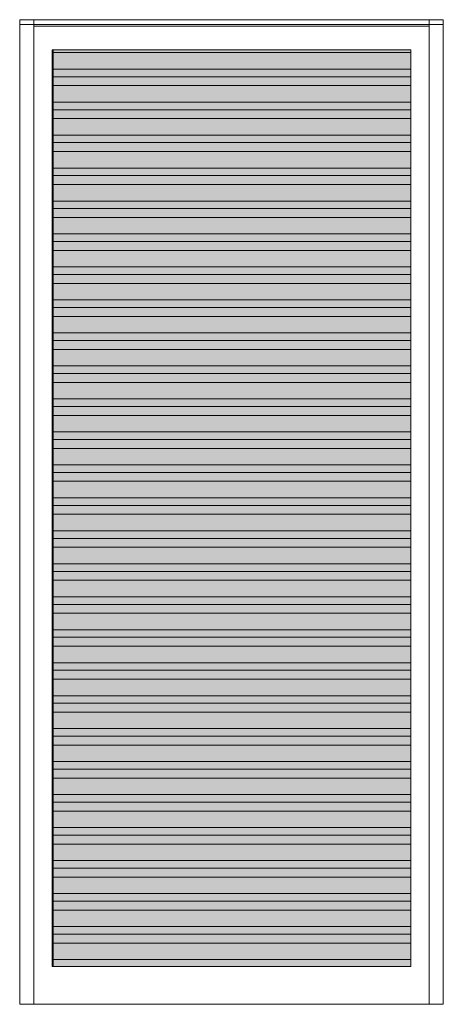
# Model space of a CAD drawing. Header units: metres. Extents: x -7.1 to 16.7, y -17.8 to 3.5.
# Tile 11 of 13: x 9.9 to 10.8, y 0 to 2.1. Entities that reach past the tile are written whole.
import ezdxf

# ---------------------------------------------------------------- set-up
doc = ezdxf.new("R2010")
doc.units = ezdxf.units.M
doc.layers.add('A-DOOR', color=7, linetype='Continuous', lineweight=5)

# ---------------------------------------------------------------- blocks, each defined once
blk = doc.blocks.new('PORTA DE GIRO L_8154-PORTA0')
at = {"layer": 'A-DOOR', "true_color": 0xfffffe}
for points in [[(0.5347, 2.0201), (0.5347, 2.0261), (-0.2253, 2.0261), (-0.2253, 2.0201), (0.5288, 2.0201)], [(0.5347, 1.9851), (0.5347, 2.0201), (-0.2253, 2.0201), (-0.2253, 1.9851), (0.4938, 1.9851)], [(0.5347, 1.969), (0.5347, 1.9851), (-0.2253, 1.9851), (-0.2253, 1.969), (0.4776, 1.969)], [(0.5347, 1.9501), (0.5347, 1.969), (-0.2253, 1.969), (-0.2253, 1.9501), (0.4588, 1.9501)], [(0.5347, 1.9151), (0.5347, 1.9501), (-0.2253, 1.9501), (-0.2253, 1.9151), (0.4238, 1.9151)], [(0.5347, 1.899), (0.5347, 1.9151), (-0.2253, 1.9151), (-0.2253, 1.899), (0.4076, 1.899)], [(0.5347, 1.8801), (0.5347, 1.899), (-0.2253, 1.899), (-0.2253, 1.8801), (0.3888, 1.8801)], [(-0.0466, 1.8451), (0.5347, 1.8451), (0.5347, 1.8801), (-0.2253, 1.8801), (-0.2253, 1.8451)], [(0.5347, 1.829), (0.5347, 1.8451), (-0.2253, 1.8451), (-0.2253, 1.829), (0.3376, 1.829)], [(0.5347, 1.8101), (0.5347, 1.829), (-0.2253, 1.829), (-0.2253, 1.8101), (0.3188, 1.8101)], [(0.5347, 1.7751), (0.5347, 1.8101), (-0.2253, 1.8101), (-0.2253, 1.7751), (0.2838, 1.7751)], [(0.5347, 1.759), (0.5347, 1.7751), (-0.2253, 1.7751), (-0.2253, 1.759), (0.2676, 1.759)], [(0.5347, 1.7401), (0.5347, 1.759), (-0.2253, 1.759), (-0.2253, 1.7401), (0.2488, 1.7401)], [(0.5347, 1.7051), (0.5347, 1.7401), (-0.2253, 1.7401), (-0.2253, 1.7051), (0.2138, 1.7051)], [(-0.2253, 1.689), (0.5347, 1.689), (0.5347, 1.7051), (-0.2253, 1.7051)], [(0.1284, 1.6701), (0.5347, 1.6701), (0.5347, 1.689), (-0.2253, 1.689), (-0.2253, 1.6701)], [(0.1634, 1.6351), (0.5347, 1.6351), (0.5347, 1.6701), (-0.2253, 1.6701), (-0.2253, 1.6351), (0.1438, 1.6351)], [(0.5347, 1.619), (0.5347, 1.6351), (-0.2253, 1.6351), (-0.2253, 1.619), (0.1795, 1.619)], [(0.1984, 1.6001), (0.5347, 1.6001), (0.5347, 1.619), (-0.2253, 1.619), (-0.2253, 1.6001), (0.1088, 1.6001)], [(-0.2253, 1.5651), (0.5347, 1.5651), (0.5347, 1.6001), (-0.2253, 1.6001), (-0.2253, 1.584)], [(0.5347, 1.549), (0.5347, 1.5651), (-0.2253, 1.5651), (-0.2253, 1.549), (0.2495, 1.549)], [(-0.2253, 1.5301), (0.5347, 1.5301), (0.5347, 1.549), (-0.2253, 1.549)], [(0.5347, 1.4951), (0.5347, 1.5301), (-0.2253, 1.5301), (-0.2253, 1.4951), (0.3034, 1.4951)], [(0.5347, 1.479), (0.5347, 1.4951), (-0.2253, 1.4951), (-0.2253, 1.479), (0.3195, 1.479)], [(-0.2253, 1.4601), (0.5347, 1.4601), (0.5347, 1.479), (-0.2253, 1.479)], [(0.5347, 1.4251), (0.5347, 1.4601), (-0.2253, 1.4601), (-0.2253, 1.4251), (0.3734, 1.4251)], [(0.5347, 1.409), (0.5347, 1.4251), (-0.2253, 1.4251), (-0.2253, 1.409), (0.3895, 1.409)], [(-0.2253, 1.3901), (0.5347, 1.3901), (0.5347, 1.409), (-0.2253, 1.409)], [(0.5347, 1.3551), (0.5347, 1.3901), (-0.2253, 1.3901), (-0.2253, 1.3551), (0.4434, 1.3551)], [(0.5347, 1.339), (0.5347, 1.3551), (-0.2253, 1.3551), (-0.2253, 1.339), (0.4595, 1.339)], [(-0.2253, 1.3201), (0.5347, 1.3201), (0.5347, 1.339), (-0.2253, 1.339)], [(-0.2253, 1.2851), (0.5347, 1.2851), (0.5347, 1.3201), (-0.2253, 1.3201)], [(0.5347, 1.269), (0.5347, 1.2851), (-0.2253, 1.2851), (-0.2253, 1.269), (0.5295, 1.269)], [(-0.2253, 1.2501), (0.5347, 1.2501), (0.5347, 1.269), (-0.2253, 1.269), (-0.2253, 1.2661)], [(0.5347, 1.2151), (0.5347, 1.2501), (-0.2253, 1.2501), (-0.2253, 1.2151)], [(0.5347, 1.199), (0.5347, 1.2151), (-0.2253, 1.2151), (-0.2253, 1.199)], [(0.5347, 1.1801), (0.5347, 1.199), (-0.2253, 1.199), (-0.2253, 1.1801)], [(0.5347, 1.1451), (0.5347, 1.1801), (-0.2253, 1.1801), (-0.2253, 1.1451)], [(0.5347, 1.129), (0.5347, 1.1451), (-0.2253, 1.1451), (-0.2253, 1.129)], [(0.5347, 1.1101), (0.5347, 1.129), (-0.2253, 1.129), (-0.2253, 1.1101)], [(0.5347, 1.0751), (0.5347, 1.1101), (-0.2253, 1.1101), (-0.2253, 1.0751)], [(0.5347, 1.059), (0.5347, 1.0751), (-0.2253, 1.0751), (-0.2253, 1.059)], [(0.5347, 1.0401), (0.5347, 1.059), (-0.2253, 1.059), (-0.2253, 1.0401)], [(-0.2253, 1.0051), (0.5347, 1.0051), (0.5347, 1.0401), (-0.2253, 1.0401), (-0.2253, 1.0336)], [(0.5347, 0.989), (0.5347, 1.0051), (-0.2253, 1.0051), (-0.2253, 0.989)], [(0.5347, 0.9701), (0.5347, 0.989), (-0.2253, 0.989), (-0.2253, 0.9701)], [(0.5347, 0.9351), (0.5347, 0.9701), (-0.2253, 0.9701), (-0.2253, 0.9351)], [(0.5347, 0.919), (0.5347, 0.9351), (-0.2253, 0.9351), (-0.2253, 0.919)], [(0.5347, 0.9001), (0.5347, 0.919), (-0.2253, 0.919), (-0.2253, 0.9001)], [(0.5347, 0.8651), (0.5347, 0.9001), (-0.2253, 0.9001), (-0.2253, 0.8651)], [(0.5347, 0.849), (0.5347, 0.8651), (-0.2253, 0.8651), (-0.2253, 0.849)], [(0.5347, 0.8301), (0.5347, 0.849), (-0.2253, 0.849), (-0.2253, 0.8301)], [(0.5347, 0.7951), (0.5347, 0.8301), (-0.2253, 0.8301), (-0.2253, 0.7951)], [(0.5347, 0.779), (0.5347, 0.7951), (-0.2253, 0.7951), (-0.2253, 0.779)], [(0.5347, 0.7601), (0.5347, 0.779), (-0.2253, 0.779), (-0.2253, 0.7601)], [(0.5347, 0.7251), (0.5347, 0.7601), (-0.2253, 0.7601), (-0.2253, 0.7251)], [(0.5347, 0.709), (0.5347, 0.7251), (-0.2253, 0.7251), (-0.2253, 0.709)], [(0.5347, 0.6901), (0.5347, 0.709), (-0.2253, 0.709), (-0.2253, 0.6901)], [(0.5347, 0.6551), (0.5347, 0.6901), (-0.2253, 0.6901), (-0.2253, 0.6551)], [(0.5347, 0.639), (0.5347, 0.6551), (-0.2253, 0.6551), (-0.2253, 0.639)], [(0.5347, 0.6201), (0.5347, 0.639), (-0.2253, 0.639), (-0.2253, 0.6201)], [(0.5347, 0.5851), (0.5347, 0.6201), (-0.2253, 0.6201), (-0.2253, 0.5851)], [(0.5347, 0.569), (0.5347, 0.5851), (-0.2253, 0.5851), (-0.2253, 0.569)], [(0.5347, 0.5501), (0.5347, 0.569), (-0.2253, 0.569), (-0.2253, 0.5501)], [(0.5347, 0.5151), (0.5347, 0.5501), (-0.2253, 0.5501), (-0.2253, 0.5151)], [(-0.2253, 0.499), (0.5347, 0.499), (0.5347, 0.5151), (-0.2253, 0.5151)], [(0.2846, 0.4801), (0.5347, 0.4801), (0.5347, 0.499), (-0.2253, 0.499), (-0.2253, 0.4801), (0.0226, 0.4801)], [(0.5347, 0.4451), (0.5347, 0.4801), (-0.2253, 0.4801), (-0.2253, 0.4451), (0.3065, 0.4451)], [(-0.2253, 0.429), (0.5347, 0.429), (0.5347, 0.4451), (-0.2253, 0.4451)], [(0.5347, 0.4101), (0.5347, 0.429), (-0.2253, 0.429), (-0.2253, 0.4101), (0.3284, 0.4101)], [(0.5347, 0.3751), (0.5347, 0.4101), (-0.2253, 0.4101), (-0.2253, 0.3751), (0.3502, 0.3751)], [(-0.2253, 0.359), (0.5347, 0.359), (0.5347, 0.3751), (-0.2253, 0.3751)], [(-0.2253, 0.3401), (0.5347, 0.3401), (0.5347, 0.359), (-0.2253, 0.359)], [(0.394, 0.3051), (0.5347, 0.3051), (0.5347, 0.3401), (-0.2253, 0.3401), (-0.2253, 0.3051), (-0.0868, 0.3051)], [(-0.2253, 0.289), (0.5347, 0.289), (0.5347, 0.3051), (-0.2253, 0.3051)], [(0.5347, 0.2701), (0.5347, 0.289), (-0.2253, 0.289), (-0.2253, 0.2701), (0.4159, 0.2701)], [(-0.2253, 0.2351), (0.5347, 0.2351), (0.5347, 0.2701), (-0.2253, 0.2701)], [(-0.2253, 0.219), (0.5347, 0.219), (0.5347, 0.2351), (-0.2253, 0.2351)], [(0.5347, 0.2001), (0.5347, 0.219), (-0.2253, 0.219), (-0.2253, 0.2001), (0.4596, 0.2001)], [(0.5347, 0.1651), (0.5347, 0.2001), (-0.2253, 0.2001), (-0.2253, 0.1651), (0.4815, 0.1651)], [(0.4916, 0.149), (0.5347, 0.149), (0.5347, 0.1651), (-0.2253, 0.1651), (-0.2253, 0.149), (-0.1844, 0.149)], [(0.5034, 0.1301), (0.5347, 0.1301), (0.5347, 0.149), (-0.2253, 0.149), (-0.2253, 0.1301), (-0.1962, 0.1301)], [(-0.2253, 0.0951), (0.5347, 0.0951), (0.5347, 0.1301), (-0.2253, 0.1301)], [(0.5347, 0.08), (0.5347, 0.0951), (-0.2253, 0.0951), (-0.2253, 0.08)]]:
    blk.add_hatch(color=7, dxfattribs=at).paths.add_polyline_path(points)
at = {"layer": 'A-DOOR'}
for p, q in [((-0.2964, 0), (-0.2964, 2.09)), ((-0.2664, 2.09), (-0.2964, 2.09)), ((-0.2664, 2.09), (-0.2664, 0)), ((0.5736, 2.09), (0.5736, 0)), ((0.6036, 2.09), (0.5736, 2.09)), ((0.6036, 0), (0.6036, 2.09)), ((-0.2964, 2.08), (-0.2964, 2.09)), ((0.6036, 2.09), (-0.2964, 2.09)), ((-0.2964, 2.08), (0.6036, 2.08)), ((0.5736, 2.0761), (-0.2664, 2.0761)), ((0.6036, 2.09), (0.6036, 2.08)), ((-0.2275, 2.0261), (0.5347, 2.0261)), ((-0.2275, 0.08), (-0.2275, 2.0261)), ((-0.2253, 2.0201), (-0.2253, 2.0261)), ((-0.2253, 1.9851), (-0.2253, 2.0201)), ((0.5347, 2.0201), (-0.2253, 2.0201)), ((0.5347, 2.0261), (0.5347, 0.08)), ((-0.2253, 1.969), (-0.2253, 1.9851)), ((0.5347, 1.9851), (-0.2253, 1.9851)), ((-0.2253, 1.9501), (-0.2253, 1.969)), ((0.5347, 1.969), (-0.2253, 1.969)), ((-0.2253, 1.9151), (-0.2253, 1.9501)), ((0.5347, 1.9501), (-0.2253, 1.9501)), ((-0.2253, 1.899), (-0.2253, 1.9151)), ((0.5347, 1.9151), (-0.2253, 1.9151)), ((-0.2253, 1.8801), (-0.2253, 1.899)), ((0.5347, 1.899), (-0.2253, 1.899)), ((-0.2253, 1.8451), (-0.2253, 1.8801)), ((0.5347, 1.8801), (-0.2253, 1.8801)), ((-0.2253, 1.829), (-0.2253, 1.8451)), ((0.5347, 1.8451), (-0.2253, 1.8451)), ((-0.2253, 1.8101), (-0.2253, 1.829)), ((0.5347, 1.829), (-0.2253, 1.829)), ((-0.2253, 1.7751), (-0.2253, 1.8101)), ((0.5347, 1.8101), (-0.2253, 1.8101)), ((-0.2253, 1.759), (-0.2253, 1.7751)), ((0.5347, 1.7751), (-0.2253, 1.7751)), ((-0.2253, 1.7401), (-0.2253, 1.759)), ((0.5347, 1.759), (-0.2253, 1.759)), ((-0.2253, 1.7051), (-0.2253, 1.7401)), ((0.5347, 1.7401), (-0.2253, 1.7401)), ((-0.2253, 1.689), (-0.2253, 1.7051)), ((0.5347, 1.7051), (-0.2253, 1.7051)), ((-0.2253, 1.6701), (-0.2253, 1.689)), ((0.5347, 1.689), (-0.2253, 1.689)), ((-0.2253, 1.6351), (-0.2253, 1.6701)), ((0.5347, 1.6701), (-0.2253, 1.6701)), ((-0.2253, 1.619), (-0.2253, 1.6351)), ((0.5347, 1.6351), (-0.2253, 1.6351)), ((-0.2253, 1.6001), (-0.2253, 1.619)), ((0.5347, 1.619), (-0.2253, 1.619)), ((-0.2253, 1.5651), (-0.2253, 1.6001)), ((0.5347, 1.6001), (-0.2253, 1.6001)), ((-0.2253, 1.549), (-0.2253, 1.5651)), ((0.5347, 1.5651), (-0.2253, 1.5651)), ((-0.2253, 1.5301), (-0.2253, 1.549)), ((0.5347, 1.549), (-0.2253, 1.549)), ((-0.2253, 1.4951), (-0.2253, 1.5301)), ((0.5347, 1.5301), (-0.2253, 1.5301)), ((-0.2253, 1.479), (-0.2253, 1.4951)), ((0.5347, 1.4951), (-0.2253, 1.4951)), ((-0.2253, 1.4601), (-0.2253, 1.479)), ((0.5347, 1.479), (-0.2253, 1.479)), ((-0.2253, 1.4251), (-0.2253, 1.4601)), ((0.5347, 1.4601), (-0.2253, 1.4601)), ((-0.2253, 1.409), (-0.2253, 1.4251)), ((0.5347, 1.4251), (-0.2253, 1.4251)), ((-0.2253, 1.3901), (-0.2253, 1.409)), ((0.5347, 1.409), (-0.2253, 1.409)), ((-0.2253, 1.3551), (-0.2253, 1.3901)), ((0.5347, 1.3901), (-0.2253, 1.3901)), ((-0.2253, 1.339), (-0.2253, 1.3551)), ((0.5347, 1.3551), (-0.2253, 1.3551)), ((-0.2253, 1.3201), (-0.2253, 1.339)), ((0.5347, 1.339), (-0.2253, 1.339)), ((-0.2253, 1.2851), (-0.2253, 1.3201)), ((0.5347, 1.3201), (-0.2253, 1.3201)), ((-0.2253, 1.269), (-0.2253, 1.2851)), ((0.5347, 1.2851), (-0.2253, 1.2851)), ((-0.2253, 1.2501), (-0.2253, 1.269)), ((0.5347, 1.269), (-0.2253, 1.269)), ((-0.2253, 1.2151), (-0.2253, 1.2501)), ((0.5347, 1.2501), (-0.2253, 1.2501)), ((-0.2253, 1.199), (-0.2253, 1.2151)), ((0.5347, 1.2151), (-0.2253, 1.2151)), ((-0.2253, 1.1801), (-0.2253, 1.199)), ((0.5347, 1.199), (-0.2253, 1.199)), ((-0.2253, 1.1451), (-0.2253, 1.1801)), ((0.5347, 1.1801), (-0.2253, 1.1801)), ((-0.2253, 1.129), (-0.2253, 1.1451)), ((0.5347, 1.1451), (-0.2253, 1.1451)), ((-0.2253, 1.1101), (-0.2253, 1.129)), ((0.5347, 1.129), (-0.2253, 1.129)), ((-0.2253, 1.0751), (-0.2253, 1.1101)), ((0.5347, 1.1101), (-0.2253, 1.1101)), ((-0.2253, 1.059), (-0.2253, 1.0751)), ((0.5347, 1.0751), (-0.2253, 1.0751)), ((-0.2253, 1.0401), (-0.2253, 1.059)), ((0.5347, 1.059), (-0.2253, 1.059)), ((-0.2253, 1.0051), (-0.2253, 1.0401)), ((0.5347, 1.0401), (-0.2253, 1.0401)), ((-0.2253, 0.989), (-0.2253, 1.0051)), ((0.5347, 1.0051), (-0.2253, 1.0051)), ((-0.2253, 0.9701), (-0.2253, 0.989)), ((0.5347, 0.989), (-0.2253, 0.989)), ((-0.2253, 0.9351), (-0.2253, 0.9701)), ((0.5347, 0.9701), (-0.2253, 0.9701)), ((-0.2253, 0.919), (-0.2253, 0.9351)), ((0.5347, 0.9351), (-0.2253, 0.9351)), ((-0.2253, 0.9001), (-0.2253, 0.919)), ((0.5347, 0.919), (-0.2253, 0.919)), ((-0.2253, 0.8651), (-0.2253, 0.9001)), ((0.5347, 0.9001), (-0.2253, 0.9001)), ((-0.2253, 0.849), (-0.2253, 0.8651)), ((0.5347, 0.8651), (-0.2253, 0.8651)), ((-0.2253, 0.8301), (-0.2253, 0.849)), ((0.5347, 0.849), (-0.2253, 0.849)), ((-0.2253, 0.7951), (-0.2253, 0.8301)), ((0.5347, 0.8301), (-0.2253, 0.8301)), ((-0.2253, 0.779), (-0.2253, 0.7951)), ((0.5347, 0.7951), (-0.2253, 0.7951)), ((-0.2253, 0.7601), (-0.2253, 0.779)), ((0.5347, 0.779), (-0.2253, 0.779)), ((-0.2253, 0.7251), (-0.2253, 0.7601)), ((0.5347, 0.7601), (-0.2253, 0.7601)), ((-0.2253, 0.709), (-0.2253, 0.7251)), ((0.5347, 0.7251), (-0.2253, 0.7251)), ((-0.2253, 0.6901), (-0.2253, 0.709)), ((0.5347, 0.709), (-0.2253, 0.709)), ((-0.2253, 0.6551), (-0.2253, 0.6901)), ((0.5347, 0.6901), (-0.2253, 0.6901)), ((-0.2253, 0.639), (-0.2253, 0.6551)), ((0.5347, 0.6551), (-0.2253, 0.6551)), ((-0.2253, 0.6201), (-0.2253, 0.639)), ((0.5347, 0.639), (-0.2253, 0.639)), ((-0.2253, 0.5851), (-0.2253, 0.6201)), ((0.5347, 0.6201), (-0.2253, 0.6201)), ((-0.2253, 0.569), (-0.2253, 0.5851)), ((0.5347, 0.5851), (-0.2253, 0.5851)), ((-0.2253, 0.5501), (-0.2253, 0.569)), ((0.5347, 0.569), (-0.2253, 0.569)), ((-0.2253, 0.5151), (-0.2253, 0.5501)), ((0.5347, 0.5501), (-0.2253, 0.5501)), ((-0.2253, 0.499), (-0.2253, 0.5151)), ((0.5347, 0.5151), (-0.2253, 0.5151)), ((-0.2253, 0.4801), (-0.2253, 0.499)), ((0.5347, 0.499), (-0.2253, 0.499)), ((-0.2253, 0.4451), (-0.2253, 0.4801)), ((0.5347, 0.4801), (-0.2253, 0.4801)), ((-0.2253, 0.429), (-0.2253, 0.4451)), ((0.5347, 0.4451), (-0.2253, 0.4451)), ((-0.2253, 0.4101), (-0.2253, 0.429)), ((0.5347, 0.429), (-0.2253, 0.429)), ((-0.2253, 0.3751), (-0.2253, 0.4101)), ((0.5347, 0.4101), (-0.2253, 0.4101)), ((-0.2253, 0.359), (-0.2253, 0.3751)), ((0.5347, 0.3751), (-0.2253, 0.3751)), ((-0.2253, 0.3401), (-0.2253, 0.359)), ((0.5347, 0.359), (-0.2253, 0.359)), ((-0.2253, 0.3051), (-0.2253, 0.3401)), ((0.5347, 0.3401), (-0.2253, 0.3401)), ((-0.2253, 0.289), (-0.2253, 0.3051)), ((0.5347, 0.3051), (-0.2253, 0.3051)), ((-0.2253, 0.2701), (-0.2253, 0.289)), ((0.5347, 0.289), (-0.2253, 0.289)), ((-0.2253, 0.2351), (-0.2253, 0.2701)), ((0.5347, 0.2701), (-0.2253, 0.2701)), ((-0.2253, 0.219), (-0.2253, 0.2351)), ((0.5347, 0.2351), (-0.2253, 0.2351)), ((-0.2253, 0.2001), (-0.2253, 0.219)), ((0.5347, 0.219), (-0.2253, 0.219)), ((-0.2253, 0.1651), (-0.2253, 0.2001)), ((0.5347, 0.2001), (-0.2253, 0.2001)), ((-0.2253, 0.149), (-0.2253, 0.1651)), ((0.5347, 0.1651), (-0.2253, 0.1651)), ((-0.2253, 0.1301), (-0.2253, 0.149)), ((0.5347, 0.149), (-0.2253, 0.149)), ((-0.2253, 0.0951), (-0.2253, 0.1301)), ((0.5347, 0.1301), (-0.2253, 0.1301)), ((-0.2253, 0.08), (-0.2253, 0.0951)), ((0.5347, 0.0951), (-0.2253, 0.0951)), ((0.5347, 0.08), (-0.2275, 0.08)), ((-0.2664, 0), (-0.2964, 0)), ((-0.2664, 0), (0.5736, 0)), ((0.6036, 0), (0.5736, 0))]:
    blk.add_line(p, q, dxfattribs=at)

msp = doc.modelspace()

# ---------------------------------------------------------------- block references
at = {"layer": 'A-DOOR'}
msp.add_blockref('PORTA DE GIRO L_8154-PORTA0', (10.163, 0), dxfattribs=at)

doc.saveas('drawing.dxf')
